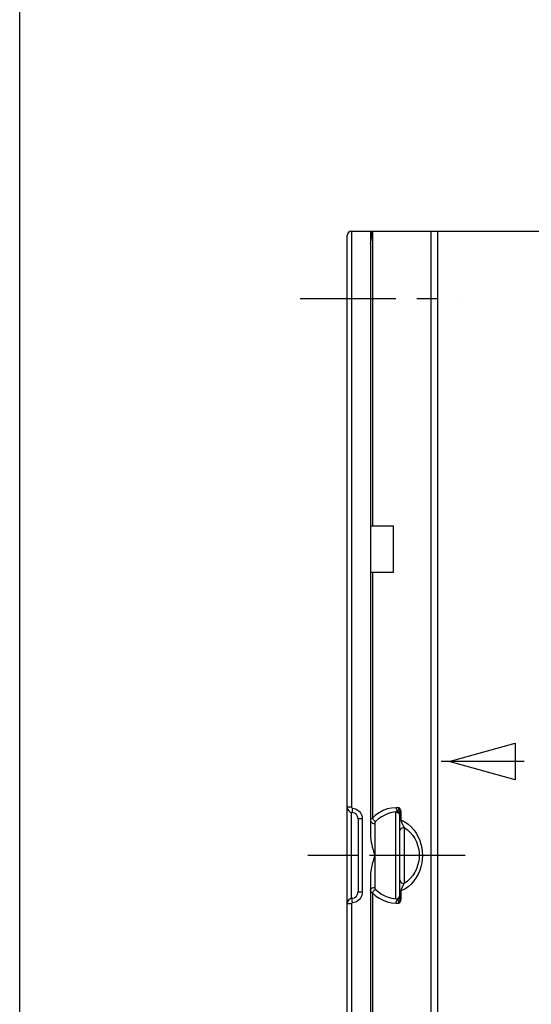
# Model space of a CAD drawing. Header units: inches. Extents: x 0 to 22, y 0 to 17.
# Tile 2 of 7: x 0 to 2.4, y 4.7 to 9.4. Entities that reach past the tile are written whole.
import ezdxf

# ---------------------------------------------------------------- set-up
doc = ezdxf.new("R2010")
doc.units = ezdxf.units.IN
doc.header["$LTSCALE"] = 1.21
doc.header["$MEASUREMENT"] = 0
doc.linetypes.add('CENTER', pattern=[0.6, 0.375, -0.075, 0.075, -0.075])
doc.layers.get('0').update_dxf_attribs({"linetype": 'CONTINUOUS'})
doc.layers.add('DEFAULT_1', color=7, linetype='CENTER')

msp = doc.modelspace()

# ---------------------------------------------------------------- linework, layer by layer
at = {"color": 7, "linetype": 'Continuous'}
for p, q in [((0, 0), (0, 17)), ((1.5546, 2.4949), (1.5546, 8.3718)), ((1.5746, 8.3918), (1.5746, 5.6627)), ((1.5746, 8.3918), (1.9836, 8.3918)), ((1.6646, 8.3918), (1.6646, 5.5295)), ((1.6681, 8.3527), (1.6692, 8.3599)), ((1.6692, 8.3599), (1.6735, 8.3918)), ((1.6735, 8.3918), (1.6735, 6.9959)), ((1.9525, 2.9383), (1.9525, 8.3918)), ((1.9836, 2.9559), (1.9836, 8.3919)), ((1.9836, 8.3919), (3.3296, 8.3919)), ((1.6666, 8.3423), (1.6669, 8.3446)), ((1.6669, 8.3446), (1.6674, 8.3479)), ((1.6674, 8.3479), (1.6681, 8.3527)), ((1.6646, 6.9959), (1.7746, 6.9959)), ((1.7746, 6.7759), (1.7746, 6.9959)), ((1.6646, 6.7759), (1.7746, 6.7759)), ((1.6735, 6.7759), (1.6735, 5.6099)), ((1.5784, 5.6472), (1.5779, 5.6393)), ((1.5792, 5.6577), (1.5784, 5.6472)), ((1.5792, 5.6577), (1.5866, 5.6566)), ((1.8001, 5.6595), (1.7858, 5.6595)), ((1.5746, 5.2303), (1.5746, 5.6364)), ((1.6056, 5.6065), (1.6056, 5.2602)), ((1.6256, 5.6076), (1.6256, 5.2592)), ((1.6735, 5.6099), (1.6751, 5.6067)), ((1.7846, 5.2273), (1.7846, 5.6395)), ((1.8039, 5.6248), (1.8046, 5.6196)), ((1.8042, 5.6302), (1.8046, 5.6267)), ((1.8046, 5.2329), (1.8046, 5.6339)), ((1.8077, 5.6332), (1.809, 5.6331)), ((1.809, 5.6331), (1.809, 5.6015)), ((1.6846, 5.5846), (1.6846, 5.2822)), ((1.8046, 5.5495), (1.8052, 5.5539)), ((1.8246, 5.5665), (1.8246, 5.3002)), ((1.6056, 5.4334), (1.5546, 5.4334)), ((1.6646, 5.3373), (1.6646, 2.4749)), ((1.8046, 5.3173), (1.8052, 5.3129)), ((1.6735, 5.2568), (1.6751, 5.26)), ((1.6735, 5.2568), (1.6735, 2.4749)), ((1.8039, 5.242), (1.8046, 5.2472)), ((1.8042, 5.2366), (1.8046, 5.2401)), ((1.8046, 5.2329), (1.8045, 5.2305)), ((1.8047, 5.233), (1.8046, 5.2329)), ((1.809, 5.2337), (1.8089, 5.2303)), ((1.809, 5.2653), (1.809, 5.2337)), ((1.5746, 5.204), (1.5746, 2.4749)), ((1.5792, 5.209), (1.5784, 5.2196)), ((1.5866, 5.2102), (1.5792, 5.209)), ((1.7858, 5.2073), (1.8001, 5.2073))]:
    msp.add_line(p, q, dxfattribs=at)
at = {"color": 40, "linetype": 'Continuous'}
for p, q in [((2.0383, 5.8785), (2.3508, 5.9657)), ((2.3508, 5.9657), (2.3508, 5.7914)), ((2.3946, 5.8785), (2.0008, 5.8785)), ((2.3508, 5.7914), (2.0383, 5.8785))]:
    msp.add_line(p, q, dxfattribs=at)
at = {"color": 7, "linetype": 'Continuous'}
for points in [[(1.6646, 8.3369), (1.6646, 8.3359), (1.6646, 8.3352), (1.6646, 8.3347), (1.6647, 8.3344), (1.6648, 8.3343), (1.6648, 8.3342), (1.6649, 8.3342), (1.6649, 8.3343), (1.665, 8.3344), (1.6651, 8.3346), (1.6651, 8.3348), (1.6652, 8.335), (1.6653, 8.3353), (1.6654, 8.3356), (1.6654, 8.336), (1.6655, 8.3364), (1.6656, 8.3368), (1.6657, 8.3373), (1.6658, 8.3378), (1.6659, 8.3383), (1.666, 8.3389), (1.6662, 8.3402)], [(1.6662, 8.3402), (1.6663, 8.3408), (1.6666, 8.3423)], [(1.5746, 5.6627), (1.5694, 5.6627), (1.5646, 5.6626), (1.5604, 5.6623), (1.5572, 5.6621), (1.5552, 5.6617), (1.5546, 5.6614)], [(1.5746, 5.6627), (1.5746, 5.6624), (1.5746, 5.662), (1.5747, 5.6616), (1.5748, 5.6611), (1.575, 5.6607), (1.5752, 5.6603), (1.5755, 5.6598), (1.5758, 5.6594), (1.5762, 5.659), (1.5767, 5.6586), (1.5772, 5.6583), (1.5778, 5.658), (1.5785, 5.6578), (1.5792, 5.6577)], [(1.5866, 5.6566), (1.5937, 5.6544), (1.6004, 5.6512)], [(1.6004, 5.6512), (1.6066, 5.647), (1.6121, 5.6419), (1.6168, 5.636), (1.6205, 5.6295), (1.6233, 5.6225), (1.625, 5.6152), (1.6256, 5.6076)], [(1.7858, 5.6595), (1.7644, 5.6579), (1.744, 5.6535), (1.7243, 5.6461), (1.7057, 5.6361), (1.6889, 5.6242), (1.6735, 5.6099)], [(1.7858, 5.6595), (1.7864, 5.6548), (1.7878, 5.6504), (1.7901, 5.6466), (1.7929, 5.6435)], [(1.7942, 5.6446), (1.7947, 5.6452), (1.7952, 5.6459), (1.7957, 5.6465), (1.7962, 5.6471), (1.7966, 5.6478), (1.797, 5.6484), (1.7974, 5.6491), (1.7977, 5.6497), (1.798, 5.6504), (1.7983, 5.6511), (1.7986, 5.6518), (1.7988, 5.6525), (1.7991, 5.6532), (1.7993, 5.6539), (1.7995, 5.6547), (1.7997, 5.6556), (1.7998, 5.6565), (1.7999, 5.6574), (1.8, 5.6584), (1.8001, 5.6595)], [(1.8001, 5.6595), (1.8007, 5.6568), (1.8012, 5.6545), (1.8017, 5.6524), (1.8023, 5.6505)], [(1.8001, 5.6595), (1.8012, 5.6588), (1.8024, 5.6578), (1.8035, 5.6563), (1.8046, 5.6545)], [(1.8023, 5.6505), (1.8028, 5.6486), (1.8032, 5.6467), (1.8036, 5.6447), (1.8039, 5.6427), (1.8042, 5.6406), (1.8044, 5.6384), (1.8045, 5.6362), (1.8046, 5.6339)], [(1.8046, 5.6545), (1.8055, 5.6525), (1.8064, 5.6503), (1.8071, 5.6479), (1.8078, 5.6453), (1.8083, 5.6425), (1.8087, 5.6396), (1.8089, 5.6364), (1.809, 5.6331)], [(1.5779, 5.6393), (1.5778, 5.6372), (1.5777, 5.6364)], [(1.6256, 5.6076), (1.6204, 5.6075), (1.6156, 5.6074), (1.6114, 5.6073), (1.6082, 5.607), (1.6062, 5.6068), (1.6056, 5.6065)], [(1.6735, 5.6099), (1.6705, 5.6082), (1.6681, 5.6065), (1.6665, 5.6046), (1.6654, 5.6028), (1.6647, 5.601), (1.6646, 5.5992)], [(1.6751, 5.6067), (1.6772, 5.6037), (1.6798, 5.6009), (1.6827, 5.5985), (1.6858, 5.5965), (1.689, 5.595)], [(1.7846, 5.6395), (1.7664, 5.6366), (1.7491, 5.6316), (1.7324, 5.6248), (1.7167, 5.6163), (1.7023, 5.6063), (1.689, 5.595)], [(1.7846, 5.6395), (1.7861, 5.64), (1.7876, 5.6406), (1.789, 5.6412), (1.7904, 5.6419), (1.7917, 5.6427), (1.7929, 5.6435)], [(1.7846, 5.6395), (1.7897, 5.6388), (1.7946, 5.6368), (1.7987, 5.6337), (1.8019, 5.6296), (1.8039, 5.6248)], [(1.7929, 5.6435), (1.7936, 5.6441), (1.7942, 5.6446)], [(1.7929, 5.6435), (1.7962, 5.6418), (1.7991, 5.6395), (1.8014, 5.6367), (1.8031, 5.6336), (1.8042, 5.6302)], [(1.8046, 5.6339), (1.8047, 5.6338), (1.8051, 5.6336), (1.8057, 5.6335), (1.8066, 5.6333), (1.8077, 5.6332)], [(1.8046, 5.6022), (1.8047, 5.602), (1.8051, 5.6019), (1.8057, 5.6018), (1.8066, 5.6017), (1.8077, 5.6016), (1.809, 5.6015)], [(1.809, 5.6015), (1.8091, 5.6006), (1.8093, 5.5996), (1.8095, 5.5986), (1.8097, 5.5975), (1.81, 5.5964), (1.8103, 5.5952), (1.8107, 5.594), (1.8111, 5.5927)], [(1.809, 5.6015), (1.8271, 5.5925), (1.8434, 5.5817), (1.8581, 5.5687), (1.8709, 5.5542), (1.8819, 5.5385), (1.8912, 5.5219), (1.8986, 5.5047), (1.9043, 5.487), (1.9082, 5.4692), (1.9106, 5.4513), (1.9114, 5.4334), (1.9106, 5.4155), (1.9082, 5.3976), (1.9043, 5.3797), (1.8986, 5.3621), (1.8911, 5.3448), (1.8819, 5.3282), (1.8708, 5.3125), (1.8579, 5.2979), (1.8433, 5.285), (1.827, 5.2742), (1.809, 5.2653)], [(1.6646, 5.5992), (1.6652, 5.5954), (1.6672, 5.5919), (1.6704, 5.5888), (1.6746, 5.5865), (1.6794, 5.5851), (1.6846, 5.5846)], [(1.689, 5.595), (1.6875, 5.5933), (1.6863, 5.5916), (1.6855, 5.5898), (1.685, 5.5881), (1.6846, 5.5863), (1.6846, 5.5846)], [(1.8052, 5.5539), (1.8072, 5.558), (1.8104, 5.5615), (1.8146, 5.5642), (1.8194, 5.5659), (1.8246, 5.5665)], [(1.8111, 5.5927), (1.8116, 5.5914), (1.8121, 5.59), (1.8127, 5.5886), (1.8133, 5.5871), (1.814, 5.5857), (1.8147, 5.5841)], [(1.8147, 5.5841), (1.8155, 5.5826), (1.8163, 5.581), (1.8171, 5.5794), (1.8181, 5.5777), (1.819, 5.576), (1.82, 5.5742), (1.8211, 5.5724), (1.8222, 5.5705), (1.8246, 5.5665)], [(1.8246, 5.5665), (1.8399, 5.5551), (1.8533, 5.5422), (1.8649, 5.5282), (1.8746, 5.5133), (1.8824, 5.4978), (1.8884, 5.4819), (1.8925, 5.4658), (1.895, 5.4497), (1.8958, 5.4335), (1.895, 5.4173), (1.8926, 5.4011), (1.8884, 5.385), (1.8824, 5.3691), (1.8746, 5.3535), (1.8649, 5.3386), (1.8534, 5.3245), (1.8399, 5.3116), (1.8246, 5.3002)], [(1.6646, 5.5295), (1.665, 5.519), (1.6661, 5.508), (1.6679, 5.4967), (1.6703, 5.4849), (1.6733, 5.4726), (1.6767, 5.46), (1.6805, 5.4469), (1.6846, 5.4334)], [(1.6846, 5.4334), (1.6805, 5.4199), (1.6767, 5.4069), (1.6733, 5.3943), (1.6704, 5.3821), (1.668, 5.3703), (1.6661, 5.3588), (1.665, 5.3478), (1.6646, 5.3372)], [(1.6646, 5.2676), (1.6652, 5.2714), (1.6672, 5.2749), (1.6704, 5.2779), (1.6746, 5.2802), (1.6794, 5.2817), (1.6846, 5.2822)], [(1.6846, 5.2822), (1.6846, 5.2812), (1.6847, 5.2802), (1.6848, 5.2793), (1.685, 5.2785), (1.6853, 5.2777), (1.6855, 5.2769), (1.6858, 5.2762), (1.6862, 5.2755), (1.6866, 5.2748), (1.687, 5.2742), (1.6874, 5.2735), (1.6879, 5.2729), (1.6884, 5.2724), (1.689, 5.2718)], [(1.8052, 5.3129), (1.8072, 5.3088), (1.8104, 5.3052), (1.8146, 5.3025), (1.8194, 5.3008), (1.8246, 5.3002)], [(1.8214, 5.2949), (1.8204, 5.2932), (1.8195, 5.2916), (1.8186, 5.2901), (1.8178, 5.2886), (1.817, 5.2872), (1.8163, 5.2858), (1.8156, 5.2844), (1.8149, 5.2831), (1.8143, 5.2818), (1.8137, 5.2806), (1.8132, 5.2794), (1.8127, 5.2782), (1.8122, 5.277), (1.8118, 5.2759), (1.8114, 5.2748), (1.811, 5.2738), (1.8107, 5.2727), (1.8104, 5.2718), (1.8101, 5.2708), (1.8099, 5.2699), (1.8097, 5.269), (1.8095, 5.2681), (1.8093, 5.2671), (1.8091, 5.2662), (1.809, 5.2653)], [(1.8246, 5.3002), (1.8234, 5.2984), (1.8214, 5.2949)], [(1.5784, 5.2196), (1.5779, 5.2274), (1.5778, 5.2296), (1.5777, 5.2303)], [(1.6256, 5.2592), (1.625, 5.2516), (1.6233, 5.2443), (1.6205, 5.2373), (1.6168, 5.2308), (1.6121, 5.2249), (1.6066, 5.2198), (1.6004, 5.2156)], [(1.6256, 5.2592), (1.6204, 5.2592), (1.6156, 5.2593), (1.6114, 5.2595), (1.6082, 5.2597), (1.6062, 5.26), (1.6056, 5.2602)], [(1.6646, 5.2676), (1.6646, 5.2666), (1.6648, 5.2656), (1.6651, 5.2646), (1.6655, 5.2637), (1.6659, 5.2629), (1.6665, 5.2621), (1.6671, 5.2614), (1.6678, 5.2606), (1.6686, 5.2599), (1.6694, 5.2593), (1.6703, 5.2586), (1.6713, 5.258), (1.6723, 5.2574), (1.6735, 5.2568)], [(1.6735, 5.2568), (1.6888, 5.2426), (1.7057, 5.2307), (1.7243, 5.2207), (1.744, 5.2133), (1.7645, 5.2089), (1.7858, 5.2073)], [(1.6751, 5.26), (1.6772, 5.263), (1.6798, 5.2658), (1.6827, 5.2683), (1.6858, 5.2703), (1.689, 5.2718)], [(1.689, 5.2718), (1.7022, 5.2605), (1.7167, 5.2505), (1.7324, 5.242), (1.7491, 5.2351), (1.7664, 5.2302), (1.7846, 5.2273)], [(1.7846, 5.2273), (1.7897, 5.2279), (1.7946, 5.2299), (1.7987, 5.2331), (1.8019, 5.2372), (1.8039, 5.242)], [(1.7929, 5.2232), (1.7917, 5.2241), (1.7904, 5.2249), (1.789, 5.2256), (1.7876, 5.2262), (1.7861, 5.2268), (1.7846, 5.2273)], [(1.7929, 5.2232), (1.7962, 5.225), (1.7991, 5.2273), (1.8014, 5.2301), (1.8031, 5.2332), (1.8042, 5.2366)], [(1.8045, 5.2305), (1.8044, 5.2283), (1.8042, 5.2261), (1.8039, 5.224), (1.8036, 5.222), (1.8032, 5.2201), (1.8028, 5.2181), (1.8023, 5.2163)], [(1.8046, 5.2646), (1.8047, 5.2647), (1.8051, 5.2648), (1.8057, 5.265), (1.8066, 5.2651), (1.8077, 5.2652), (1.809, 5.2653)], [(1.809, 5.2337), (1.8077, 5.2336), (1.8066, 5.2334), (1.8057, 5.2333), (1.8051, 5.2332), (1.8047, 5.233)], [(1.8089, 5.2303), (1.8087, 5.2271), (1.8083, 5.2242)], [(1.5746, 5.204), (1.5694, 5.2041), (1.5646, 5.2042), (1.5604, 5.2044), (1.5572, 5.2047), (1.5552, 5.205), (1.5546, 5.2054)], [(1.5792, 5.209), (1.5787, 5.209), (1.5783, 5.2089), (1.5778, 5.2087), (1.5773, 5.2085), (1.5768, 5.2082), (1.5763, 5.2079), (1.5759, 5.2074), (1.5754, 5.2069), (1.5751, 5.2063), (1.5748, 5.2056), (1.5746, 5.2048), (1.5746, 5.204)], [(1.6004, 5.2156), (1.5936, 5.2123), (1.5866, 5.2102)], [(1.7858, 5.2073), (1.7864, 5.212), (1.7878, 5.2164), (1.7901, 5.2202), (1.7929, 5.2232)], [(1.7942, 5.2221), (1.7936, 5.2227), (1.7929, 5.2232)], [(1.8001, 5.2073), (1.8, 5.2087), (1.7998, 5.21), (1.7996, 5.2114), (1.7993, 5.2127), (1.7989, 5.214), (1.7985, 5.2151), (1.7981, 5.2162), (1.7976, 5.2172), (1.7971, 5.2182), (1.7966, 5.219), (1.796, 5.2199), (1.7954, 5.2207), (1.7948, 5.2214), (1.7942, 5.2221)], [(1.8023, 5.2163), (1.8018, 5.2144), (1.8012, 5.2124), (1.8006, 5.2102), (1.8001, 5.2073)], [(1.8046, 5.2122), (1.8035, 5.2104), (1.8024, 5.209), (1.8013, 5.208), (1.8001, 5.2073)], [(1.8083, 5.2242), (1.8078, 5.2214), (1.8071, 5.2188), (1.8064, 5.2164), (1.8055, 5.2142), (1.8046, 5.2122)]]:
    msp.add_lwpolyline(points, dxfattribs=at)
for centre, radius, start, end in [((1.5746, 8.3718), 0.02, 90, 180), ((1.5796, 5.6614), 0.025, 180.0017, 265.8291), ((1.5756, 5.6065), 0.03, 359.9998, 85.8353), ((1.5796, 5.2054), 0.025, 94.1663, 180), ((1.5756, 5.2602), 0.03, 274.1651, 0.0005)]:
    msp.add_arc(centre, radius, start, end, dxfattribs=at)
at = {"layer": 'DEFAULT_1', "color": 2, "linetype": 'CENTER'}
for p, q in [((1.3306, 8.0739), (2.0846, 8.0739)), ((1.5546, 5.4334), (1.3673, 5.4334)), ((2.1141, 5.4334), (1.6056, 5.4334))]:
    msp.add_line(p, q, dxfattribs=at)

doc.saveas('drawing.dxf')
